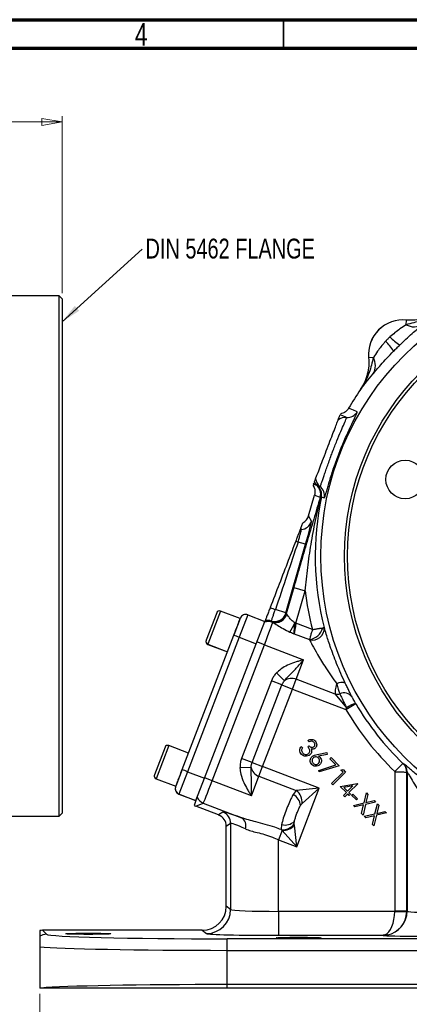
# Model space of a CAD drawing. Header units: inches. Extents: x 0.6 to 16.3, y 0.2 to 11.5.
# Tile 8 of 10: x 8.6 to 11.3, y 4.7 to 11.5. Entities that reach past the tile are written whole.
import ezdxf

# ---------------------------------------------------------------- set-up
doc = ezdxf.new("R2010")
doc.units = ezdxf.units.IN
doc.header["$MEASUREMENT"] = 0
doc.styles.add('SLDTEXTSTYLE0', font='TXT', dxfattribs={"width": 0.75})
doc.dimstyles.new('SLDDIMSTYLE2', dxfattribs={"dimtxt": 0.137795, "dimasz": 0.14, "dimexe": 0, "dimexo": 0.0625, "dimgap": 0.034449, "dimtad": 0, "dimdec": 1, "dimlfac": 1.5, "dimrnd": 1e-09, "dimzin": 12, "dimdsep": 46, "dimtxsty": 'SLDTEXTSTYLE0', "dimblk1": 'CLOSED', "dimblk2": 'CLOSED', "dimsah": 1, "dimcen": 0.09, "dimadec": 0, "dimazin": 3, "dimtfac": 1, "dimtdec": 1, "dimtofl": 0, "dimtmove": 0, "dimatfit": 3, "dimldrblk": 'CLOSED', "dimfxl": 0, "dimfrac": 2, "dimtolj": 1, "dimtzin": 12, "dimarcsym": 0})
doc.dimstyles.new('SLDDIMSTYLE6', dxfattribs={"dimtxt": 0.18, "dimasz": 0.14, "dimexe": 0, "dimexo": 0.0625, "dimgap": 0, "dimtad": 0, "dimtih": 1, "dimtoh": 1, "dimdec": 0, "dimrnd": 1e-09, "dimzin": 0, "dimdsep": 46, "dimtxsty": 'Standard', "dimsah": 1, "dimcen": 0.09, "dimadec": 0, "dimazin": 0, "dimtfac": 0.14, "dimtdec": 0, "dimtofl": 0, "dimtmove": 0, "dimatfit": 3, "dimfxl": 0, "dimfrac": 2, "dimtolj": 1, "dimtzin": 0, "dimarcsym": 0})

# ---------------------------------------------------------------- blocks, each defined once
blk = doc.blocks.new('_Closed')
at = {"color": 0, "linetype": 'ByBlock', "lineweight": -2}
for p, q in [((-1, 0.166667), (0, 0)), ((-1, 0.166667), (-1, -0.166667)), ((0, 0), (-1, -0.166667)), ((0, 0), (-1, 0))]:
    blk.add_line(p, q, dxfattribs=at)
blk = doc.blocks.new('_D_2')
at = {"color": 7, "linetype": 'Continuous', "lineweight": 0}
for p, q in [((11.8306, 5.1859), (11.8306, 3.157)), ((8.7438, 4.7318), (8.7438, 3.157)), ((10.3902, 3.3948), (10.3482, 3.3948)), ((10.3482, 3.3948), (10.3482, 3.1761)), ((10.6956, 3.3948), (10.7376, 3.3948)), ((10.7376, 3.3948), (10.7376, 3.1761)), ((8.7438, 3.1964), (10.2274, 3.1964)), ((10.3482, 3.1761), (10.3902, 3.1761)), ((10.7376, 3.1761), (10.6956, 3.1761)), ((11.8306, 3.1964), (10.8585, 3.1964))]:
    blk.add_line(p, q, dxfattribs=at)
at = {"color": 7, "linetype": 'Continuous', "lineweight": 18, "xscale": 0.14, "yscale": 0.14, "rotation": 180.0000000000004}
blk.add_blockref('_Closed', (8.7438, 3.1964, -1.0652), dxfattribs=at)
at = {"color": 7, "linetype": 'Continuous', "lineweight": 18, "xscale": 0.14, "yscale": 0.14}
blk.add_blockref('_Closed', (11.8306, 3.1964, -1.0652), dxfattribs=at)
at = {"color": 7, "linetype": 'Continuous', "lineweight": 18, "char_height": 0.1378, "attachment_point": 1, "style": 'SLDTEXTSTYLE0'}
for s, insert in [('118', (10.3902, 3.3537)), ('4.6', (10.4156, 3.1475))]:
    blk.add_mtext(s, dxfattribs=dict(at, insert=insert))
blk = doc.blocks.new('_D_7')
at = {"color": 7, "linetype": 'Continuous', "lineweight": 0}
for p, q in [((5.9495, 10.9842), (5.9075, 10.9842)), ((5.9075, 10.9842), (5.9075, 10.7654)), ((6.2549, 10.9842), (6.2969, 10.9842)), ((6.2969, 10.9842), (6.2969, 10.7654)), ((4.0728, 9.5063), (4.0728, 10.8251)), ((8.8981, 9.5959), (8.8981, 10.8251)), ((4.0728, 10.7857), (5.7867, 10.7857)), ((5.9075, 10.7654), (5.9495, 10.7654)), ((6.2969, 10.7654), (6.2549, 10.7654)), ((8.8981, 10.7857), (6.4178, 10.7857))]:
    blk.add_line(p, q, dxfattribs=at)
at = {"color": 7, "linetype": 'Continuous', "lineweight": 18, "xscale": 0.14, "yscale": 0.14, "rotation": 180.0000000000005}
blk.add_blockref('_Closed', (4.0728, 10.7857, 0.0339), dxfattribs=at)
at = {"color": 7, "linetype": 'Continuous', "lineweight": 18, "xscale": 0.14, "yscale": 0.14}
blk.add_blockref('_Closed', (8.8981, 10.7857, 0.0339), dxfattribs=at)
at = {"color": 7, "linetype": 'Continuous', "lineweight": 18, "char_height": 0.1378, "attachment_point": 1, "style": 'SLDTEXTSTYLE0'}
for s, insert in [('184', (5.9495, 10.943)), ('7.2', (5.9749, 10.7369))]:
    blk.add_mtext(s, dxfattribs=dict(at, insert=insert))
blk = doc.blocks.new('SW_NOTE_0_2')
at = {"color": 0, "linetype": 'Continuous', "lineweight": 0, "insert": (0.0233, 0.0726), "char_height": 0.137795, "attachment_point": 1, "style": 'SLDTEXTSTYLE0'}
blk.add_mtext('DIN 5462 FLANGE', dxfattribs=at)

msp = doc.modelspace()

# ---------------------------------------------------------------- linework, layer by layer
at = {"color": 7, "linetype": 'Continuous', "lineweight": 70}
for p, q in [((0.5906, 11.4961), (16.3386, 11.4961)), ((0.7874, 11.2992), (16.1417, 11.2992))]:
    msp.add_line(p, q, dxfattribs=at)
at = {"color": 7, "linetype": 'Continuous', "lineweight": 35}
msp.add_line((10.4331, 11.2992), (10.4331, 11.4961), dxfattribs=at)
at = {"color": 7, "linetype": 'Continuous', "lineweight": 25}
for p, q in [((8.8774, 9.5772), (7.1388, 9.5772)), ((8.8981, 9.5566), (8.8774, 9.5772)), ((8.8774, 5.9646), (8.8774, 9.5772)), ((8.8981, 9.5566), (8.8981, 5.9852)), ((11.2838, 9.3778), (11.2869, 9.4103)), ((11.2869, 9.4105), (11.2869, 9.4103)), ((8.8989, 9.1315), (8.8981, 9.1315)), ((8.8989, 9.1065), (8.8981, 9.1065)), ((11.0245, 9.1479), (11.0243, 9.1479)), ((11.057, 9.151), (11.0245, 9.1479)), ((8.8981, 9.0783), (8.8989, 9.0783)), ((8.8989, 9.0701), (8.8981, 9.0701)), ((8.8989, 9.0517), (8.8981, 9.0517)), ((8.8981, 9.0227), (8.8989, 9.0227)), ((8.8989, 9.0149), (8.8981, 9.0149)), ((8.8981, 9.0146), (8.8989, 9.0146)), ((8.8989, 8.9957), (8.8981, 8.9957)), ((8.8981, 8.9675), (8.8989, 8.9675)), ((8.8989, 8.9593), (8.8981, 8.9593)), ((8.8981, 8.9119), (8.8989, 8.9119)), ((10.9679, 8.9284), (10.9681, 8.9283)), ((10.8855, 8.7973), (10.8855, 8.7972)), ((10.6421, 8.2709), (10.6386, 8.2617)), ((10.6421, 8.2709), (10.6633, 8.2628)), ((10.6633, 8.2628), (10.6673, 8.262)), ((10.6082, 8.0511), (10.6493, 8.1946)), ((10.6493, 8.1946), (10.6493, 8.1947)), ((10.6493, 8.1946), (10.6887, 8.1795)), ((10.6887, 8.1795), (10.6935, 8.1833)), ((10.6935, 8.1833), (10.6967, 8.1826)), ((10.553, 7.9644), (10.5674, 8.0018)), ((10.6274, 8.0126), (10.6082, 8.0511)), ((10.553, 7.9644), (10.549, 7.9539)), ((10.5874, 7.8531), (10.5349, 7.8682)), ((10.4511, 7.3779), (10.5874, 7.8531)), ((10.5047, 7.5527), (10.4524, 7.3704)), ((10.5047, 7.5527), (10.5848, 7.5298)), ((10.5201, 7.3041), (10.5848, 7.5298)), ((10.1336, 7.3367), (9.9979, 7.3888)), ((10.4511, 7.3779), (10.3777, 7.399)), ((9.9703, 7.3765), (9.8972, 7.1861)), ((10.1336, 7.3367), (10.0894, 7.2216)), ((10.1864, 7.3628), (10.1267, 7.2073)), ((10.1864, 7.3628), (10.3047, 7.3175)), ((10.245, 7.1619), (10.3047, 7.3175)), ((10.4503, 7.3747), (10.4511, 7.3779)), ((10.4524, 7.3704), (10.4503, 7.3747)), ((10.3566, 7.3124), (10.3526, 7.3159)), ((10.3589, 7.3109), (10.3566, 7.3124)), ((10.5118, 7.3065), (10.5201, 7.3041)), ((10.6341, 7.2604), (10.5201, 7.3041)), ((9.731, 6.288), (10.0894, 7.2216)), ((10.1267, 7.2073), (9.7684, 6.2737)), ((10.1267, 7.2073), (10.245, 7.1619)), ((10.5087, 7.2308), (10.6133, 7.1907)), ((9.8866, 6.2283), (10.245, 7.1619)), ((9.9092, 7.1578), (10.0449, 7.1057)), ((9.9095, 7.1585), (10.0452, 7.1064)), ((9.9395, 6.2106), (10.302, 7.1549)), ((10.302, 7.1549), (10.25, 7.1749)), ((10.302, 7.1549), (10.5736, 7.0506)), ((10.5216, 6.9153), (10.5736, 7.0506)), ((10.4408, 6.9048), (10.385, 6.9594)), ((10.4957, 6.8476), (10.5216, 6.9153)), ((10.7919, 6.8115), (10.5216, 6.9153)), ((10.3496, 6.9037), (10.143, 6.3655)), ((10.216, 6.3374), (10.4226, 6.8757)), ((10.2891, 6.3094), (10.4957, 6.8476)), ((10.4226, 6.8757), (10.3496, 6.9037)), ((10.4226, 6.8757), (10.4957, 6.8476)), ((10.4957, 6.8476), (10.8661, 6.7054)), ((10.7919, 6.8115), (10.8702, 6.7181)), ((10.8661, 6.7054), (10.9348, 6.7462)), ((10.8702, 6.7181), (10.8661, 6.7054)), ((10.9348, 6.7462), (10.9344, 6.7469)), ((9.612, 6.443), (9.5388, 6.2525)), ((9.7752, 6.4031), (9.6395, 6.4552)), ((10.5565, 6.4489), (10.5652, 6.4402)), ((10.6025, 6.4456), (10.6106, 6.4537)), ((10.6129, 6.4812), (10.6038, 6.4903)), ((10.216, 6.3374), (10.143, 6.3655)), ((10.6665, 6.3929), (10.7335, 6.4062)), ((10.736, 6.3941), (10.6758, 6.3818)), ((10.7335, 6.4062), (10.736, 6.3941)), ((10.7554, 6.3631), (10.7637, 6.3715)), ((10.7979, 6.3206), (10.7554, 6.3631)), ((10.7637, 6.3715), (10.82, 6.3152)), ((10.21, 6.3036), (10.132, 6.3004)), ((10.216, 6.3374), (10.2891, 6.3094)), ((10.2631, 6.2417), (10.2891, 6.3094)), ((10.6812, 6.1589), (10.2891, 6.3094)), ((10.6781, 6.2828), (10.7979, 6.3206)), ((10.82, 6.3152), (10.6817, 6.2718)), ((11.2055, 6.2741), (11.2613, 6.3313)), ((11.2668, 6.3294), (11.2645, 6.3284)), ((9.5508, 6.2242), (9.6865, 6.1721)), ((9.5511, 6.2249), (9.6868, 6.1729)), ((9.731, 6.288), (9.6868, 6.1729)), ((9.7684, 6.2737), (9.7086, 6.1181)), ((9.7684, 6.2737), (9.8866, 6.2283)), ((9.8269, 6.0727), (9.8866, 6.2283)), ((9.9395, 6.2106), (9.8875, 6.2306)), ((10.2111, 6.1064), (10.2631, 6.2417)), ((10.2631, 6.2417), (10.5226, 6.1421)), ((10.6817, 6.2718), (10.6781, 6.2828)), ((10.7666, 6.1913), (10.8466, 6.2713)), ((10.8641, 6.2712), (10.7754, 6.1825)), ((10.8326, 6.2852), (10.8466, 6.2886)), ((10.8466, 6.2713), (10.8326, 6.2852)), ((10.8466, 6.2886), (10.8641, 6.2712)), ((11.2055, 6.2741), (11.2055, 5.3059)), ((11.2888, 6.271), (11.2911, 6.2719)), ((11.2888, 5.3059), (11.2888, 6.271)), ((11.2911, 6.2719), (11.2911, 5.3042)), ((10.2111, 6.1064), (9.9395, 6.2106)), ((10.6812, 6.1589), (10.5226, 6.1421)), ((10.5253, 5.7528), (10.6812, 6.1589)), ((10.5626, 6.0522), (10.6812, 6.1589)), ((10.7754, 6.1825), (10.7666, 6.1913)), ((10.8278, 6.1713), (10.9475, 6.1922)), ((10.8701, 6.129), (10.8278, 6.1713)), ((10.9156, 6.1744), (10.8525, 6.1636)), ((10.8525, 6.1636), (10.8786, 6.1375)), ((10.8786, 6.1375), (10.9156, 6.1744)), ((10.9493, 6.1904), (10.8875, 6.1286)), ((10.9475, 6.1922), (10.9493, 6.1904)), ((9.7086, 6.1181), (9.7083, 6.1173)), ((9.8266, 6.0719), (9.7083, 6.1173)), ((9.7086, 6.1181), (9.8269, 6.0727)), ((10.5226, 6.1421), (10.5013, 6.1151)), ((10.8495, 6.1084), (10.8701, 6.129)), ((10.8584, 6.0995), (10.8495, 6.1084)), ((10.879, 6.1201), (10.8584, 6.0995)), ((10.8897, 6.1094), (10.879, 6.1201)), ((10.8875, 6.1286), (10.8982, 6.1179)), ((10.8982, 6.1179), (10.8897, 6.1094)), ((10.9065, 6.1107), (10.9138, 6.1181)), ((10.9397, 6.0776), (10.9065, 6.1107)), ((10.9138, 6.1181), (10.947, 6.0849)), ((10.9924, 6.0569), (11.009, 6.1262)), ((11.0194, 6.1158), (11.006, 6.06)), ((11.009, 6.1262), (11.0194, 6.1158)), ((9.8269, 6.0727), (9.814, 6.0392)), ((9.826, 6.0334), (9.8771, 6.0562)), ((9.9838, 5.9729), (9.826, 6.0334)), ((9.8268, 6.0725), (9.8269, 6.0727)), ((9.8771, 6.0562), (10.1427, 5.9542)), ((10.9184, 6.0395), (10.9924, 6.0569)), ((10.9288, 6.0291), (10.9184, 6.0395)), ((10.9891, 6.0432), (10.9288, 6.0291)), ((10.947, 6.0849), (10.9397, 6.0776)), ((10.975, 5.9829), (10.9891, 6.0432)), ((11.0028, 6.0464), (10.9853, 5.9726)), ((11.0722, 6.063), (11.0028, 6.0464)), ((11.006, 6.06), (11.062, 6.0732)), ((11.062, 6.0732), (11.0722, 6.063)), ((11.0682, 5.9811), (11.0848, 6.0504)), ((11.0951, 6.0401), (11.0818, 5.9842)), ((11.0848, 6.0504), (11.0951, 6.0401)), ((7.1388, 5.9646), (8.8774, 5.9646)), ((8.8774, 5.9646), (8.8981, 5.9852)), ((10.0133, 5.9931), (9.9838, 5.9729)), ((10.9853, 5.9726), (10.975, 5.9829)), ((10.9942, 5.9637), (11.0682, 5.9811)), ((11.0046, 5.9533), (10.9942, 5.9637)), ((11.0649, 5.9674), (11.0046, 5.9533)), ((11.0507, 5.9072), (11.0649, 5.9674)), ((11.0786, 5.9706), (11.0611, 5.8968)), ((11.148, 5.9872), (11.0786, 5.9706)), ((11.0818, 5.9842), (11.1378, 5.9974)), ((11.1378, 5.9974), (11.148, 5.9872)), ((10.0372, 5.8951), (10.0667, 5.9154)), ((10.0372, 5.3386), (10.0372, 5.8951)), ((10.0667, 5.9154), (10.0667, 5.3165)), ((10.5086, 5.9114), (10.5098, 5.9293)), ((10.5095, 5.9029), (10.5086, 5.9114)), ((10.5253, 5.7528), (10.5095, 5.9029)), ((11.0611, 5.8968), (11.0507, 5.9072)), ((10.4244, 5.865), (10.3999, 5.801)), ((10.4186, 5.8714), (10.4244, 5.865)), ((10.4244, 5.865), (10.5253, 5.7528)), ((10.3999, 5.801), (10.5253, 5.7528)), ((10.3999, 5.3038), (10.3999, 5.801)), ((10.0667, 5.3165), (10.0372, 5.3386)), ((10.3999, 5.3038), (10.3999, 5.1372)), ((11.2055, 5.3038), (10.3999, 5.3038)), ((11.2888, 5.3059), (11.2055, 5.3059)), ((11.2055, 5.3038), (11.2887, 5.3017)), ((11.2911, 5.3042), (11.2888, 5.3059)), ((8.7438, 5.1697), (8.7438, 5.1303)), ((8.7899, 5.1449), (8.7628, 5.172)), ((9.8706, 5.172), (8.7628, 5.172)), ((9.8706, 5.172), (9.9002, 5.1498)), ((10.3999, 5.1372), (11.1255, 5.1372)), ((13.6117, 5.1129), (10.0428, 5.1129)), ((10.0428, 5.033), (10.0428, 5.1129)), ((8.7438, 5.0584), (8.7438, 4.7712)), ((10.0428, 4.7955), (10.0428, 5.033)), ((10.0428, 5.033), (13.6117, 5.033)), ((10.0428, 4.7712), (10.0428, 4.7955)), ((13.6117, 4.7955), (10.0428, 4.7955)), ((8.7548, 4.7712), (8.7438, 4.7712)), ((13.6117, 4.7712), (10.0428, 4.7712))]:
    msp.add_line(p, q, dxfattribs=at)
at = {"color": 8, "linetype": 'Continuous', "lineweight": 25}
for p, q in [((9.9979, 7.3888), (9.9095, 7.1585)), ((9.9095, 7.1585), (9.9092, 7.1578)), ((9.6395, 6.4552), (9.5511, 6.2249)), ((9.5511, 6.2249), (9.5508, 6.2242))]:
    msp.add_line(p, q, dxfattribs=at)
at = {"color": 7, "linetype": 'Continuous', "lineweight": 25, "flags": 128}
for points in [[(10.9457, 8.7737), (10.9405, 8.7758), (10.9194, 8.784), (10.8855, 8.7973)], [(10.8709, 8.7342), (10.8656, 8.7363), (10.8446, 8.7443), (10.8265, 8.7513)], [(10.6677, 8.2621), (10.6729, 8.2601), (10.6868, 8.2548)], [(10.6967, 8.1826), (10.702, 8.1806), (10.716, 8.1754)]]:
    msp.add_lwpolyline(points, dxfattribs=at)
at = {"color": 7, "linetype": 'Continuous', "lineweight": 25}
for centre, radius in [((12.6639, 7.7709), 1.9707), ((12.6639, 7.7709), 1.8063), ((12.6639, 7.7709), 1.7857), ((11.2776, 8.3031), 0.1339)]:
    msp.add_circle(centre, radius, dxfattribs=at)
for centre, radius, start, end in [((11.2639, 9.1709), 0.2407, 84.52223, 185.47777), ((11.2639, 9.1709), 0.2405, 84.51489, 185.48511), ((11.3396, 9.4781), 0.1148, 240.90304, 301.45399), ((10.9502, 9.0483), 0.2874, 30.49936, 48.25232), ((11.3865, 9.4846), 0.2874, 221.74768, 239.50064), ((10.9567, 9.0952), 0.1148, 328.54601, 29.09696), ((12.6639, 7.7709), 2.0533, 145.68866, 150.01049), ((10.8766, 8.814), 0.08, 265.87047, 329.75141), ((10.8651, 8.6545), 0.08, 85.86485, 131.15251), ((10.7147, 8.324), 0.0799, 211.39727, 229.93793), ((10.7167, 8.3253), 0.0803, 210.39756, 232.06472), ((10.7168, 8.3251), 0.0799, 209.99106, 232.03919), ((10.7359, 8.3179), 0.08, 186.84749, 232.13515), ((10.6118, 8.2016), 0.08, 343.98441, 49.92783), ((10.6165, 8.2013), 0.0791, 346.83627, 50.04854), ((10.6185, 8.1991), 0.08, 348.15756, 52.02966), ((10.6377, 8.1917), 0.08, 348.24859, 52.12953), ((12.6639, 7.7709), 2.0098, 168.17845, 194.3092), ((10.5504, 8.0348), 0.0801, 274.94951, 343.90746), ((10.5643, 7.8752), 0.0801, 94.94489, 100.99148), ((11.2701, 9.7246), 1.9967, 247.89062, 248.39372), ((12.6639, 7.7709), 2.0931, 186.61581, 194.11826), ((9.9902, 7.3689), 0.0213, 69, 159), ((16.6464, 23.7178), 17.4814, 248.85874, 248.98634), ((10.1721, 7.3255), 0.04, 69, 159), ((10.3304, 7.2367), 0.0801, 70.85707, 110.3491), ((10.3296, 7.2392), 0.0801, 73.34254, 108.86771), ((10.3278, 7.2434), 0.08, 73.44764, 105.91912), ((10.3734, 7.3969), 0.0801, 253.46031, 343.90766), ((10.3755, 7.3926), 0.0801, 253.35459, 343.90768), ((10.3794, 7.3886), 0.0795, 253.39139, 344.20139), ((10.3304, 7.2358), 0.0803, 69.18139, 110.51555), ((10.0893, 7.4874), 0.4596, 327.9309, 336.82233), ((10.5982, 7.3007), 0.111, 277.81046, 345.46101), ((10.6342, 7.2697), 0.0824, 255.95677, 3.12689), ((9.9168, 7.1777), 0.0213, 159, 249), ((9.9171, 7.1784), 0.0213, 159, 249), ((0.3675, -18.1885), 27.2064, 68.97894, 69.06318), ((10.4903, 6.8397), 0.0818, 67.49934, 127.23491), ((10.8353, 6.8319), 0.0619, 63.96451, 121.27064), ((10.8011, 6.8883), 0.0773, 263.22283, 287.84233), ((10.8529, 6.7504), 0.0702, 36.84227, 113.61876), ((12.6639, 7.7709), 2.0898, 210.65257, 225.74565), ((10.9781, 6.5636), 0.1884, 103.39765, 124.93181), ((12.6639, 7.7709), 2.0099, 210.65257, 225.74565), ((9.6319, 6.4353), 0.0213, 69, 159), ((10.2904, 6.3188), 0.0818, 190.76509, 250.50066), ((11.2087, 6.2709), 0.0801, 0.03058, 45.83945), ((11.211, 6.2719), 0.0801, 0.0306, 45.86612), ((9.5585, 6.2441), 0.0213, 159, 249), ((9.5588, 6.2449), 0.0213, 159, 249), ((0.0091, -19.122), 27.2064, 68.97894, 69.06318), ((9.7227, 6.1546), 0.04, 159, 249), ((9.7229, 6.1554), 0.04, 159, 249), ((9.9059, 6.1309), 0.08, 207.59422, 248.92282), ((10.453, 6.0286), 0.099, 5.52242, 60.84324), ((10.4655, 6.0628), 0.0977, 353.75158, 54.24842), ((9.9833, 5.9153), 0.0834, 0.05219, 68.94781), ((10.1055, 5.8973), 0.068, 342.18161, 56.84741), ((10.4293, 5.9685), 0.0977, 263.75555, 324.25866), ((10.443, 6.0023), 0.099, 257.15676, 312.47758), ((10.4282, 5.9709), 0.106, 267.95385, 320.04615), ((9.9, 5.3166), 0.1668, 270.06892, 359.94636), ((11.1243, 5.3044), 0.1668, 280.53106, 359.94329), ((11.1221, 5.306), 0.1667, 358.52616, 359.97382), ((8.7899, 5.0649), 0.08, 90.04245, 125.20579), ((11.1483, 5.1839), 0.0439, 258.63391, 278.46993)]:
    msp.add_arc(centre, radius, start, end, dxfattribs=at)
for centre, major_axis, ratio, start_param, end_param in [((10.5312, 8.0733), (-0.0357, 0.0717), 0.998667, 3.147221, 3.969959), ((10.582, 7.8552), (0.0452, 0.1576), 0.034788, 4.709342, 6.245231), ((11.0574, 7.0179), (-1.0825, 2.2951), 0.022792, 1.13498, 1.139468), ((10.3341, 7.2599), (0.5813, 1.737), 0.001529, 1.213571, 1.491176), ((10.4632, 7.2168), (-1.0825, 2.2951), 0.022792, 1.515002, 1.51685), ((10.5286, 7.3339), (0.0761, -0.0368), 0.066735, 3.187995, 3.47672), ((10.2992, 7.156), (0.0597, 0.1556), 0.018159, 4.712389, 6.194904), ((10.5255, 7.302), (0.0162, 0.083), 0.068016, 1.558839, 2.613717), ((9.9367, 6.2117), (0.0597, 0.1556), 0.018159, 3.176499, 4.712389), ((9.8548, 6.1081), (-0.0732, -0.0326), 0.998783, 0.618044, 0.784789), ((9.9538, 5.895), (-0.0687, -0.0472), 0.999103, 2.539873, 3.743313), ((10.4297, 5.8328), (0.4166, -0.1601), 0.032596, 2.343173, 3.119213), ((10.3999, 5.755), (0.3333, -0.1602), 0.037993, 2.348907, 3.124947), ((9.8705, 5.3387), (0.1335, -0.1001), 0.999049, 5.356262, 6.926144), ((10.3999, 5.3169), (0.3333, 0), 0.039279, 3.176499, 4.712389), ((11.125, 5.3038), (0.0027, 0.1667), 0.482584, 3.35844, 4.720341), ((11.125, 5.3038), (0.0543, 0.1579), 0.978221, 3.662517, 5.024418), ((11.1221, 5.306), (0.0667, -0.05), 0.999049, 0.617693, 0.642959), ((11.3744, 5.3044), (0.0833, 0), 0.078558, 3.176499, 4.712389), ((8.7628, 5.092), (0.0566, -0.0566), 0.999315, 2.356537, 2.595912), ((10.0428, 5.1458), (1.2533, 0), 0.026186, 3.167773, 4.712389), ((10.3999, 5.1503), (0.5, 0), 0.026186, 3.176499, 4.712389), ((11.3744, 5.1378), (0.25, 0), 0.026186, 3.235062, 4.712389), ((10.0428, 5.0658), (1.3333, 0), 0.024615, 3.369097, 4.712389), ((10.0428, 4.7627), (1.3333, 0), 0.024615, 1.570796, 2.880021)]:
    msp.add_ellipse(centre, major_axis=major_axis, ratio=ratio, start_param=start_param, end_param=end_param, dxfattribs=at)
for centre in [(9.0806, 5.148), (10.5392, 5.1196)]:
    msp.add_ellipse(centre, major_axis=(0.1562, 0), ratio=0.026186, dxfattribs=at)
for points, knots in [([(11.5065, 9.4667), (11.5064, 9.4666), (11.4879, 9.4537), (11.4501, 9.4313), (11.3757, 9.3996), (11.3195, 9.3863), (11.2838, 9.3778)], [0, 0, 0, 0, 0.00233, 0.278135, 0.541057, 1, 1, 1, 1]), ([(11.5065, 9.4669), (11.4902, 9.457), (11.4573, 9.4368), (11.4025, 9.4182), (11.345, 9.4079), (11.3065, 9.4096), (11.2869, 9.4105)], [0, 0, 0, 0, 0.246215, 0.500001, 0.746214, 1, 1, 1, 1]), ([(11.5065, 9.4667), (11.5056, 9.4661), (11.4894, 9.4551), (11.4555, 9.4364), (11.4021, 9.4178), (11.345, 9.4077), (11.3065, 9.4094), (11.2869, 9.4103)], [0, 0, 0, 0, 0.014322, 0.253699, 0.500028, 0.74622, 1, 1, 1, 1]), ([(11.2838, 9.3778), (11.27, 9.3684), (11.2461, 9.3519), (11.2062, 9.3229), (11.1836, 9.3033), (11.1721, 9.2933)], [0, 0, 0, 0, 0.398876, 0.694912, 1, 1, 1, 1]), ([(11.2406, 9.237), (11.2438, 9.24), (11.2612, 9.257), (11.2937, 9.2876), (11.3341, 9.324), (11.3704, 9.3556), (11.3897, 9.3719), (11.3995, 9.3802)], [0, 0, 0, 0, 0.054789, 0.306864, 0.566571, 0.779999, 1, 1, 1, 1]), ([(11.1415, 9.2627), (11.1395, 9.2604), (11.1284, 9.2483), (11.1095, 9.2251), (11.0823, 9.1879), (11.0664, 9.1648), (11.057, 9.151)], [0, 0, 0, 0, 0.061603, 0.328469, 0.601193, 1, 1, 1, 1]), ([(11.0546, 9.0353), (11.0626, 9.0448), (11.079, 9.0641), (11.1113, 9.1012), (11.1508, 9.1452), (11.1819, 9.1776), (11.1978, 9.1942)], [0, 0, 0, 0, 0.21336, 0.43352, 0.711269, 1, 1, 1, 1]), ([(11.0243, 9.1479), (11.0252, 9.1289), (11.027, 9.0904), (11.0169, 9.0334), (10.9982, 8.978), (10.9781, 8.9451), (10.9679, 8.9284)], [0, 0, 0, 0, 0.246215, 0.500001, 0.746214, 1, 1, 1, 1]), ([(11.057, 9.151), (11.0485, 9.1153), (11.0352, 9.0591), (11.0035, 8.9847), (10.9811, 8.9469), (10.9682, 8.9284), (10.9681, 8.9283)], [0, 0, 0, 0, 0.4589434, 0.7218646, 0.9976696, 1, 1, 1, 1]), ([(11.0245, 9.1479), (11.0254, 9.1295), (11.0272, 9.092), (11.0177, 9.0355), (10.9992, 8.9795), (10.9786, 8.9455), (10.9681, 8.9283)], [0, 0, 0, 0, 0.239385, 0.485722, 0.738731, 1, 1, 1, 1]), ([(10.9681, 8.9283), (10.9681, 8.9284), (10.9746, 8.9367), (10.9876, 8.9534), (11.0143, 8.9871), (11.0385, 9.0161), (11.0546, 9.0353)], [0, 0, 0, 0, 0.002547, 0.254971, 0.506602, 1, 1, 1, 1]), ([(10.716, 8.1754), (10.7166, 8.1756), (10.7178, 8.1763), (10.7216, 8.1858), (10.7275, 8.2044), (10.7354, 8.2313), (10.7453, 8.2652), (10.7573, 8.3051), (10.7713, 8.3496), (10.7874, 8.3976), (10.8052, 8.4475), (10.8245, 8.4981), (10.8446, 8.548), (10.865, 8.5954), (10.8848, 8.6394), (10.9031, 8.6783), (10.919, 8.7116), (10.9319, 8.7383), (10.941, 8.758), (10.9462, 8.7707), (10.9459, 8.7727), (10.9457, 8.7737)], [0, 0, 0, 0, 0.038378, 0.09291, 0.147439, 0.201566, 0.255685, 0.308751, 0.361806, 0.414177, 0.466541, 0.51909, 0.571642, 0.624715, 0.677797, 0.731116, 0.784444, 0.838115, 0.891791, 0.945895, 1, 1, 1, 1]), ([(10.8855, 8.7972), (10.8802, 8.7899), (10.8697, 8.7753), (10.8488, 8.7629), (10.8346, 8.7596), (10.8292, 8.7583)], [0, 0, 0, 0, 0.381475, 0.762946, 1, 1, 1, 1]), ([(10.6565, 8.3084), (10.658, 8.3123), (10.661, 8.3202), (10.6767, 8.3609), (10.6983, 8.4173), (10.724, 8.4843), (10.7504, 8.553), (10.7748, 8.6166), (10.7948, 8.6686), (10.8086, 8.7045), (10.8112, 8.7114), (10.8125, 8.7147)], [0, 0, 0, 0, 0.11604, 0.231742, 0.345909, 0.4574, 0.56622, 0.674467, 0.78353, 0.895363, 1, 1, 1, 1]), ([(10.6868, 8.2548), (10.6869, 8.2548), (10.6875, 8.2547), (10.6895, 8.2578), (10.6943, 8.2697), (10.7012, 8.2891), (10.7101, 8.315), (10.7208, 8.3467), (10.7332, 8.3825), (10.747, 8.4215), (10.7609, 8.4597), (10.78, 8.5102), (10.8046, 8.572), (10.8331, 8.6398), (10.8565, 8.6939), (10.8706, 8.7277), (10.8708, 8.7322), (10.8709, 8.7342)], [0, 0, 0, 0, 0.006163, 0.0633756, 0.1205876, 0.1773996, 0.2342101, 0.290651, 0.3470848, 0.4016096, 0.4561279, 0.5007223, 0.6010939, 0.700302, 0.8027403, 0.9112319, 1, 1, 1, 1]), ([(10.8125, 8.7147), (10.8136, 8.7176), (10.8192, 8.7322), (10.8236, 8.7436), (10.8256, 8.7489), (10.8265, 8.7513)], [0, 0, 0, 0, 0.118179, 0.590932, 1, 1, 1, 1]), ([(10.6421, 8.2709), (10.6424, 8.2715), (10.643, 8.2732), (10.6441, 8.2762), (10.6449, 8.2781)], [0, 0, 0, 0, 0.376405, 1, 1, 1, 1]), ([(10.6476, 8.2852), (10.6482, 8.2866), (10.6502, 8.2919), (10.6539, 8.3015), (10.6565, 8.3084)], [0, 0, 0, 0, 0.273641, 1, 1, 1, 1]), ([(10.6386, 8.2617), (10.6413, 8.257), (10.6486, 8.2447), (10.6542, 8.2213), (10.6509, 8.2035), (10.6493, 8.1947)], [0, 0, 0, 0, 0.230653, 0.615325, 1, 1, 1, 1]), ([(10.6673, 8.262), (10.6674, 8.262), (10.6675, 8.2621), (10.6676, 8.2621), (10.6677, 8.2621)], [0, 0, 0, 0, 0.4790001, 1, 1, 1, 1]), ([(10.6887, 8.1795), (10.6736, 8.1288), (10.6434, 8.0273), (10.5977, 7.8724), (10.5513, 7.7143), (10.5203, 7.6067), (10.5047, 7.5527)], [0, 0, 0, 0, 0.247523, 0.495355, 0.746644, 1, 1, 1, 1]), ([(10.5848, 7.5298), (10.5901, 7.5836), (10.6009, 7.6916), (10.6247, 7.8545), (10.6544, 8.0189), (10.6805, 8.1285), (10.6935, 8.1833)], [0, 0, 0, 0, 0.243652, 0.488293, 0.743873, 1, 1, 1, 1]), ([(10.549, 7.9539), (10.5485, 7.9525), (10.5474, 7.9498), (10.5419, 7.9355), (10.5341, 7.9152), (10.5259, 7.8936), (10.5206, 7.8798), (10.5186, 7.8747)], [0, 0, 0, 0, 0.2156878, 0.4316876, 0.6495951, 0.8692818, 1, 1, 1, 1]), ([(10.5349, 7.8682), (10.5366, 7.874), (10.5411, 7.8893), (10.547, 7.9105), (10.5524, 7.931), (10.5562, 7.9466), (10.5576, 7.9538), (10.5574, 7.9548), (10.5573, 7.955)], [0, 0, 0, 0, 0.133792, 0.349993, 0.507743, 0.714732, 0.929626, 1, 1, 1, 1]), ([(10.5186, 7.8747), (10.5014, 7.83), (10.4424, 7.6761), (10.3833, 7.5222), (10.3414, 7.413)], [0, 0, 0, 0, 0.290666, 1, 1, 1, 1]), ([(10.3414, 7.413), (10.3374, 7.4026), (10.3294, 7.3819), (10.3188, 7.3541), (10.3107, 7.3331), (10.3067, 7.3227), (10.306, 7.3209), (10.3058, 7.3204)], [0, 0, 0, 0, 0.222174, 0.444339, 0.666786, 0.889725, 1, 1, 1, 1]), ([(10.3506, 7.3201), (10.3506, 7.3208), (10.3506, 7.3224), (10.3533, 7.3313), (10.3583, 7.3462), (10.3652, 7.3657), (10.3725, 7.3853), (10.3767, 7.3965), (10.3777, 7.399)], [0, 0, 0, 0, 0.143666, 0.362557, 0.499576, 0.718483, 0.937389, 1, 1, 1, 1]), ([(10.0894, 7.2216), (10.0951, 7.2365), (10.1039, 7.2594), (10.1144, 7.2869), (10.1217, 7.3058), (10.1276, 7.3211), (10.1332, 7.3358), (10.1342, 7.3383), (10.1348, 7.3398)], [0, 0, 0, 0, 0.239457, 0.368361, 0.5, 0.631639, 0.760543, 1, 1, 1, 1]), ([(10.5118, 7.3065), (10.5039, 7.3126), (10.4879, 7.325), (10.473, 7.3455), (10.4639, 7.3581), (10.4588, 7.3644), (10.4569, 7.366), (10.4559, 7.367)], [0, 0, 0, 0, 0.287489, 0.585556, 0.818707, 0.895758, 1, 1, 1, 1]), ([(10.3589, 7.3109), (10.3598, 7.3104), (10.3685, 7.3055), (10.3915, 7.2906), (10.4312, 7.2658), (10.4625, 7.251), (10.4788, 7.2434)], [0, 0, 0, 0, 0.032981, 0.337416, 0.655229, 1, 1, 1, 1]), ([(10.5087, 7.2308), (10.5087, 7.2309), (10.5087, 7.2311), (10.5085, 7.2329), (10.5084, 7.2367), (10.5083, 7.2476), (10.5094, 7.2678), (10.5112, 7.2908), (10.5117, 7.3038), (10.5118, 7.3065)], [0, 0, 0, 0, 0.004059, 0.014675, 0.106497, 0.221319, 0.565606, 0.911316, 1, 1, 1, 1]), ([(10.6341, 7.2604), (10.634, 7.2603), (10.6332, 7.2575), (10.6316, 7.2522), (10.6291, 7.2438), (10.6248, 7.2293), (10.621, 7.2166), (10.6165, 7.2016), (10.6148, 7.1956), (10.6133, 7.1907)], [0, 0, 0, 0, 0.00343, 0.09677, 0.189228, 0.308603, 0.627922, 0.693581, 1, 1, 1, 1]), ([(10.6341, 7.2604), (10.6341, 7.2604), (10.6369, 7.2609), (10.6424, 7.2618), (10.6511, 7.2633), (10.666, 7.2659), (10.6791, 7.2681), (10.6945, 7.2708), (10.7006, 7.2719), (10.7057, 7.2728)], [0, 0, 0, 0, 0.0034307, 0.0967742, 0.1892353, 0.3091438, 0.6284186, 0.6935829, 1, 1, 1, 1]), ([(10.7165, 7.2742), (10.715, 7.2741), (10.7131, 7.2741), (10.7069, 7.273), (10.7057, 7.2728)], [0, 0, 0, 0, 0.809719, 1, 1, 1, 1]), ([(10.8625, 6.8876), (10.8521, 6.9099), (10.8314, 6.9545), (10.8032, 7.0218), (10.7786, 7.0856), (10.7591, 7.1404), (10.7433, 7.1881), (10.7286, 7.2345), (10.7209, 7.2595), (10.7165, 7.2742)], [0, 0, 0, 0, 0.168884, 0.337732, 0.479286, 0.620696, 0.732062, 0.843325, 1, 1, 1, 1]), ([(10.4788, 7.2434), (10.4799, 7.2429), (10.4854, 7.2405), (10.4944, 7.2368), (10.5031, 7.2331), (10.5076, 7.2313), (10.5086, 7.2309), (10.5087, 7.2308)], [0, 0, 0, 0, 0.1131466, 0.55018, 0.9074407, 0.987255, 1, 1, 1, 1]), ([(10.6133, 7.1907), (10.6134, 7.1906), (10.6137, 7.1903), (10.614, 7.19), (10.6142, 7.1897)], [0, 0, 0, 0, 0.209807, 1, 1, 1, 1]), ([(10.6142, 7.1897), (10.6204, 7.178), (10.636, 7.1487), (10.6655, 7.0954), (10.6976, 7.0415), (10.7292, 6.9912), (10.7646, 6.9383), (10.7903, 6.9027), (10.8032, 6.8848)], [0, 0, 0, 0, 0.141878, 0.35683, 0.501581, 0.64648, 0.823228, 1, 1, 1, 1]), ([(10.5736, 7.0506), (10.5735, 7.0506), (10.5648, 7.0482), (10.5477, 7.0435), (10.5139, 7.0336), (10.4732, 7.0192), (10.4277, 6.9956), (10.3994, 6.9739), (10.3863, 6.9607), (10.385, 6.9594)], [0, 0, 0, 0, 0.001933, 0.126805, 0.251622, 0.499636, 0.737052, 0.973799, 1, 1, 1, 1]), ([(10.4408, 6.9048), (10.4416, 6.9058), (10.4588, 6.9269), (10.4957, 6.9618), (10.5396, 7.0107), (10.5655, 7.0411), (10.5735, 7.0505), (10.5736, 7.0506)], [0, 0, 0, 0, 0.018902, 0.426946, 0.821584, 0.997921, 1, 1, 1, 1]), ([(10.385, 6.9594), (10.3835, 6.9578), (10.376, 6.95), (10.3641, 6.9341), (10.3546, 6.9164), (10.3505, 6.9059), (10.3496, 6.9037)], [0, 0, 0, 0, 0.096516, 0.48907, 0.892319, 1, 1, 1, 1]), ([(10.4226, 6.8757), (10.4231, 6.8769), (10.427, 6.8866), (10.4331, 6.8966), (10.4401, 6.9041), (10.4408, 6.9048)], [0, 0, 0, 0, 0.112705, 0.906271, 1, 1, 1, 1]), ([(10.8032, 6.8848), (10.803, 6.8842), (10.7983, 6.869), (10.7906, 6.8412), (10.7915, 6.8213), (10.7919, 6.8115)], [0, 0, 0, 0, 0.023642, 0.518923, 1, 1, 1, 1]), ([(10.8032, 6.8848), (10.8068, 6.8712), (10.8134, 6.8466), (10.8198, 6.8257), (10.8239, 6.8166), (10.8248, 6.8147)], [0, 0, 0, 0, 0.498998, 0.899108, 1, 1, 1, 1]), ([(10.909, 6.7925), (10.9079, 6.7947), (10.9021, 6.8063), (10.8919, 6.8269), (10.8771, 6.857), (10.8674, 6.8773), (10.8625, 6.8876)], [0, 0, 0, 0, 0.0865946, 0.4636279, 0.7274973, 1, 1, 1, 1]), ([(10.8248, 6.8147), (10.8281, 6.8073), (10.8367, 6.7881), (10.8532, 6.7532), (10.8655, 6.7277), (10.8702, 6.7181)], [0, 0, 0, 0, 0.281747, 0.729864, 1, 1, 1, 1]), ([(10.9344, 6.7469), (10.9341, 6.7474), (10.9323, 6.7504), (10.9252, 6.7628), (10.9169, 6.7777), (10.9106, 6.7894), (10.9092, 6.7921), (10.909, 6.7925)], [0, 0, 0, 0, 0.033201, 0.184022, 0.765509, 0.963391, 1, 1, 1, 1]), ([(10.6038, 6.4903), (10.6082, 6.4927), (10.617, 6.4975), (10.6311, 6.4984), (10.6436, 6.4947), (10.6496, 6.4896), (10.6526, 6.4871)], [0, 0, 0, 0, 0.280367, 0.559802, 0.779809, 1, 1, 1, 1]), ([(10.5596, 6.3938), (10.556, 6.3982), (10.5487, 6.4069), (10.546, 6.4232), (10.5495, 6.4375), (10.5542, 6.4451), (10.5565, 6.4489)], [0, 0, 0, 0, 0.279839, 0.558922, 0.779224, 1, 1, 1, 1]), ([(10.5652, 6.4402), (10.5634, 6.4368), (10.5601, 6.4309), (10.5595, 6.4241), (10.5593, 6.4211)], [0, 0, 0, 0, 0.560712, 1, 1, 1, 1]), ([(10.6091, 6.4003), (10.6111, 6.4028), (10.6151, 6.4079), (10.617, 6.4175), (10.6148, 6.4316), (10.6076, 6.4398), (10.6025, 6.4456)], [0, 0, 0, 0, 0.1866723, 0.3735058, 0.5602504, 1, 1, 1, 1]), ([(10.6106, 6.4537), (10.6134, 6.4513), (10.619, 6.4464), (10.6288, 6.4425), (10.6389, 6.4426), (10.6436, 6.4462), (10.646, 6.448)], [0, 0, 0, 0, 0.280953, 0.561433, 0.7808, 1, 1, 1, 1]), ([(10.644, 6.4785), (10.6415, 6.4805), (10.6366, 6.4845), (10.625, 6.4861), (10.6175, 6.4831), (10.6129, 6.4812)], [0, 0, 0, 0, 0.280108, 0.5597, 1, 1, 1, 1]), ([(10.6552, 6.4387), (10.6529, 6.4367), (10.6484, 6.4329), (10.6379, 6.4298), (10.6303, 6.4311), (10.6256, 6.4319)], [0, 0, 0, 0, 0.280348, 0.560451, 1, 1, 1, 1]), ([(10.6256, 6.4319), (10.6268, 6.4286), (10.6289, 6.4228), (10.6286, 6.4166), (10.6285, 6.4139)], [0, 0, 0, 0, 0.559801, 1, 1, 1, 1]), ([(10.646, 6.448), (10.6479, 6.4506), (10.6517, 6.4557), (10.6516, 6.465), (10.649, 6.4728), (10.6456, 6.4766), (10.644, 6.4785)], [0, 0, 0, 0, 0.278749, 0.558588, 0.779116, 1, 1, 1, 1]), ([(10.6526, 6.4871), (10.6557, 6.4831), (10.662, 6.4753), (10.6648, 6.4611), (10.6625, 6.4481), (10.6576, 6.4418), (10.6552, 6.4387)], [0, 0, 0, 0, 0.279978, 0.559774, 0.780047, 1, 1, 1, 1]), ([(10.143, 6.3655), (10.1399, 6.3562), (10.1328, 6.3352), (10.1323, 6.3129), (10.132, 6.3004)], [0, 0, 0, 0, 0.438478, 1, 1, 1, 1]), ([(10.5593, 6.4211), (10.5601, 6.4172), (10.5614, 6.41), (10.5663, 6.4047), (10.5684, 6.4023)], [0, 0, 0, 0, 0.558676, 1, 1, 1, 1]), ([(10.6185, 6.3923), (10.6136, 6.3886), (10.6037, 6.3812), (10.586, 6.3796), (10.5707, 6.3844), (10.5633, 6.3906), (10.5596, 6.3938)], [0, 0, 0, 0, 0.279417, 0.55893, 0.779311, 1, 1, 1, 1]), ([(10.5684, 6.4023), (10.5717, 6.3995), (10.5782, 6.3939), (10.5902, 6.3919), (10.6012, 6.3939), (10.6065, 6.3982), (10.6091, 6.4003)], [0, 0, 0, 0, 0.280313, 0.559638, 0.779898, 1, 1, 1, 1]), ([(10.6285, 6.4139), (10.6277, 6.4093), (10.6262, 6.4012), (10.6209, 6.395), (10.6185, 6.3923)], [0, 0, 0, 0, 0.559504, 1, 1, 1, 1]), ([(10.6303, 6.3231), (10.6268, 6.3276), (10.6198, 6.3365), (10.6181, 6.3527), (10.6221, 6.3669), (10.6277, 6.3737), (10.6305, 6.3771)], [0, 0, 0, 0, 0.279715, 0.559076, 0.779551, 1, 1, 1, 1]), ([(10.6305, 6.3771), (10.6366, 6.3815), (10.6476, 6.3892), (10.6607, 6.3918), (10.6665, 6.3929)], [0, 0, 0, 0, 0.558238, 1, 1, 1, 1]), ([(10.6393, 6.3687), (10.6369, 6.3656), (10.632, 6.3594), (10.631, 6.3483), (10.6334, 6.3385), (10.6373, 6.3338), (10.6393, 6.3314)], [0, 0, 0, 0, 0.279559, 0.559347, 0.779602, 1, 1, 1, 1]), ([(10.6766, 6.3687), (10.6735, 6.3711), (10.6673, 6.376), (10.6562, 6.3769), (10.6463, 6.3746), (10.6416, 6.3706), (10.6393, 6.3687)], [0, 0, 0, 0, 0.279559, 0.559349, 0.779582, 1, 1, 1, 1]), ([(10.6758, 6.3818), (10.6779, 6.3806), (10.6818, 6.3786), (10.685, 6.3757), (10.6864, 6.3744)], [0, 0, 0, 0, 0.560059, 1, 1, 1, 1]), ([(10.6765, 6.3314), (10.679, 6.3345), (10.6838, 6.3406), (10.6848, 6.3518), (10.6825, 6.3617), (10.6785, 6.3664), (10.6766, 6.3687)], [0, 0, 0, 0, 0.279563, 0.559339, 0.779585, 1, 1, 1, 1]), ([(10.6864, 6.3744), (10.6898, 6.3701), (10.6965, 6.3615), (10.6974, 6.3459), (10.6936, 6.3324), (10.6881, 6.3259), (10.6853, 6.3227)], [0, 0, 0, 0, 0.279373, 0.559056, 0.779422, 1, 1, 1, 1]), ([(10.132, 6.3004), (10.1335, 6.2859), (10.137, 6.2506), (10.1558, 6.2005), (10.1782, 6.159), (10.1966, 6.129), (10.2062, 6.114), (10.2111, 6.1065), (10.2111, 6.1064)], [0, 0, 0, 0, 0.206019, 0.500319, 0.748356, 0.873184, 0.998067, 1, 1, 1, 1]), ([(10.2111, 6.1064), (10.2111, 6.1065), (10.2114, 6.1173), (10.212, 6.1384), (10.2126, 6.1775), (10.2122, 6.2229), (10.2093, 6.2664), (10.2098, 6.2935), (10.21, 6.3036)], [0, 0, 0, 0, 0.002077, 0.154904, 0.303194, 0.57336, 0.842251, 1, 1, 1, 1]), ([(10.21, 6.3036), (10.2102, 6.3099), (10.2105, 6.3215), (10.2143, 6.3325), (10.216, 6.3374)], [0, 0, 0, 0, 0.549886, 1, 1, 1, 1]), ([(10.6853, 6.3227), (10.6808, 6.3191), (10.6718, 6.3119), (10.6552, 6.3104), (10.6408, 6.3145), (10.6338, 6.3202), (10.6303, 6.3231)], [0, 0, 0, 0, 0.279656, 0.558982, 0.779466, 1, 1, 1, 1]), ([(10.6393, 6.3314), (10.6423, 6.329), (10.6485, 6.3241), (10.6596, 6.3232), (10.6695, 6.3255), (10.6742, 6.3294), (10.6765, 6.3314)], [0, 0, 0, 0, 0.279558, 0.559314, 0.779572, 1, 1, 1, 1]), ([(11.2645, 6.3284), (11.2645, 6.3284), (11.2644, 6.3284), (11.2642, 6.3286), (11.2636, 6.3291), (11.2626, 6.3301), (11.2618, 6.3309), (11.2613, 6.3313)], [0, 0, 0, 0, 0.1003479, 0.2479927, 0.4281415, 0.6640479, 1, 1, 1, 1]), ([(11.4239, 6.1992), (11.4031, 6.2159), (11.3715, 6.2412), (11.3337, 6.2734), (11.3153, 6.2891), (11.297, 6.305), (11.2808, 6.319), (11.269, 6.3286), (11.2674, 6.3292), (11.2668, 6.3294)], [0, 0, 0, 0, 0.281, 0.426315, 0.571417, 0.588222, 0.767187, 0.91801, 1, 1, 1, 1]), ([(9.6856, 6.1697), (9.6862, 6.1713), (9.6872, 6.1738), (9.6928, 6.1885), (9.6987, 6.2038), (9.706, 6.2227), (9.7165, 6.2503), (9.7253, 6.2732), (9.731, 6.288)], [0, 0, 0, 0, 0.239457, 0.368361, 0.5, 0.631639, 0.760543, 1, 1, 1, 1]), ([(11.2055, 6.2741), (11.2149, 6.2737), (11.2277, 6.2732), (11.2483, 6.2724), (11.2657, 6.2718), (11.2802, 6.2712), (11.2873, 6.271), (11.2883, 6.271), (11.2888, 6.271)], [0, 0, 0, 0, 0.219589, 0.299139, 0.525892, 0.715875, 0.88303, 1, 1, 1, 1]), ([(11.2911, 6.2719), (11.2914, 6.2717), (11.2922, 6.2712), (11.2955, 6.2659), (11.3017, 6.2557), (11.3157, 6.2318), (11.3412, 6.1886), (11.3634, 6.1536), (11.3744, 6.1364)], [0, 0, 0, 0, 0.0619489, 0.1567452, 0.1850957, 0.353468, 0.6816508, 1, 1, 1, 1]), ([(10.5013, 6.1151), (10.4959, 6.1053), (10.4837, 6.0835), (10.468, 6.0468), (10.4514, 6.0051), (10.4359, 5.9621), (10.4252, 5.9266), (10.4217, 5.9095), (10.4209, 5.9058)], [0, 0, 0, 0, 0.171275, 0.384256, 0.500237, 0.720192, 0.938779, 1, 1, 1, 1]), ([(10.5098, 5.9293), (10.5102, 5.9312), (10.5122, 5.9409), (10.518, 5.9596), (10.5258, 5.9809), (10.5342, 6.0022), (10.542, 6.0206), (10.5488, 6.0329), (10.5516, 6.0381)], [0, 0, 0, 0, 0.054647, 0.26791, 0.499936, 0.623154, 0.841136, 1, 1, 1, 1]), ([(10.5516, 6.0381), (10.5518, 6.0385), (10.5551, 6.0439), (10.559, 6.0482), (10.5626, 6.0522)], [0, 0, 0, 0, 0.0669598, 1, 1, 1, 1]), ([(10.4186, 5.8714), (10.4034, 5.877), (10.3666, 5.8903), (10.3073, 5.9081), (10.2463, 5.9242), (10.1905, 5.9385), (10.1587, 5.949), (10.1427, 5.9542)], [0, 0, 0, 0, 0.161868, 0.389172, 0.619826, 0.808634, 1, 1, 1, 1]), ([(10.4209, 5.9058), (10.4208, 5.9049), (10.4184, 5.8919), (10.4185, 5.8813), (10.4186, 5.8714)], [0, 0, 0, 0, 0.062586, 1, 1, 1, 1]), ([(10.1703, 5.8765), (10.1825, 5.8718), (10.2073, 5.8624), (10.2524, 5.8512), (10.303, 5.8381), (10.3537, 5.8218), (10.3857, 5.8074), (10.3999, 5.801)], [0, 0, 0, 0, 0.191641, 0.387772, 0.602568, 0.823877, 1, 1, 1, 1]), ([(8.7438, 5.1303), (8.7438, 5.1288), (8.7438, 5.126), (8.7438, 5.117), (8.7438, 5.1063), (8.7438, 5.0965), (8.7438, 5.0869), (8.7438, 5.0762), (8.7438, 5.0682), (8.7438, 5.0617), (8.7438, 5.0589), (8.7438, 5.0584)], [0, 0, 0, 0, 0.280993, 0.561694, 0.696633, 0.791001, 0.890791, 0.930743, 0.971061, 0.994448, 1, 1, 1, 1]), ([(11.1397, 5.1408), (11.1375, 5.1399), (11.1342, 5.1386), (11.1302, 5.1378), (11.1281, 5.1374), (11.1269, 5.1373), (11.1262, 5.1373), (11.1259, 5.1372), (11.1257, 5.1372), (11.1256, 5.1372), (11.1255, 5.1372), (11.1255, 5.1372)], [0, 0, 0, 0, 0.450286, 0.697542, 0.833751, 0.908711, 0.949906, 0.972523, 0.985664, 0.987381, 1, 1, 1, 1]), ([(11.1548, 5.1404), (11.1502, 5.1396), (11.1432, 5.1383), (11.135, 5.1376), (11.1306, 5.1374), (11.1283, 5.1373), (11.127, 5.1372), (11.1263, 5.1372), (11.126, 5.1372), (11.1257, 5.1372), (11.1256, 5.1372), (11.1255, 5.1372)], [0, 0, 0, 0, 0.4651747, 0.7099204, 0.8417772, 0.9134801, 0.9526312, 0.97405, 0.9855841, 0.9873087, 1, 1, 1, 1]), ([(10.0428, 4.7712), (9.9893, 4.7712), (9.8857, 4.7712), (9.734, 4.7712), (9.5895, 4.7712), (9.4506, 4.7712), (9.3194, 4.7712), (9.1973, 4.7712), (9.0859, 4.7712), (8.9872, 4.7712), (8.9017, 4.7712), (8.8363, 4.7712), (8.7874, 4.7712), (8.7656, 4.7712), (8.7548, 4.7712)], [0, 0, 0, 0, 0.092005, 0.178274, 0.264818, 0.351087, 0.437327, 0.523844, 0.610082, 0.695958, 0.78211, 0.867984, 0.933992, 1, 1, 1, 1])]:
    msp.add_open_spline(points, degree=3, knots=knots, dxfattribs=at)
for points in [[(11.1721, 9.2933), (11.1668, 9.2883), (11.1563, 9.2785), (11.1465, 9.268), (11.1415, 9.2627)], [(11.1978, 9.1942), (11.2049, 9.2014), (11.219, 9.2158), (11.2334, 9.2299), (11.2406, 9.237)]]:
    msp.add_open_spline(points, degree=3, dxfattribs=at)

# ---------------------------------------------------------------- block references
at = {"color": 7, "linetype": 'Continuous', "lineweight": 0}
msp.add_blockref('SW_NOTE_0_2', (9.4534, 9.9028), dxfattribs=at)

# ---------------------------------------------------------------- texts
at = {"color": 7, "linetype": 'Continuous', "lineweight": 0, "insert": (9.4472, 11.4728), "char_height": 0.1562, "attachment_point": 2, "style": 'SLDTEXTSTYLE0'}
msp.add_mtext('4', dxfattribs=at)

# ---------------------------------------------------------------- dimensions: what is measured, and where the dimension line sits
at = {"color": 7, "linetype": 'Continuous', "lineweight": 18}
dim = msp.add_linear_dim(base=(4.0728, 10.7857), p1=(8.8981, 9.5566), p2=(4.0728, 9.4669), angle=0, dimstyle='SLDDIMSTYLE2', dxfattribs=at)
dim.commit()
dim.dimension.update_dxf_attribs({"geometry": '_D_7', "text_midpoint": (6.1022, 10.7857), "dimtype": 160})
dim = msp.add_linear_dim(base=(11.8306, 3.1964), p1=(8.7438, 4.7712), p2=(11.8306, 5.2252), dimstyle='SLDDIMSTYLE2', dxfattribs=at)
dim.commit()
dim.dimension.update_dxf_attribs({"geometry": '_D_2', "text_midpoint": (10.5429, 3.1964), "dimtype": 160})

# ---------------------------------------------------------------- leaders
at = {"color": 7, "linetype": 'Continuous', "lineweight": 0}
msp.add_leader([(8.8981, 9.3976), (9.4534, 9.9028)], dimstyle='SLDDIMSTYLE6', dxfattribs=at)

doc.saveas('drawing.dxf')
